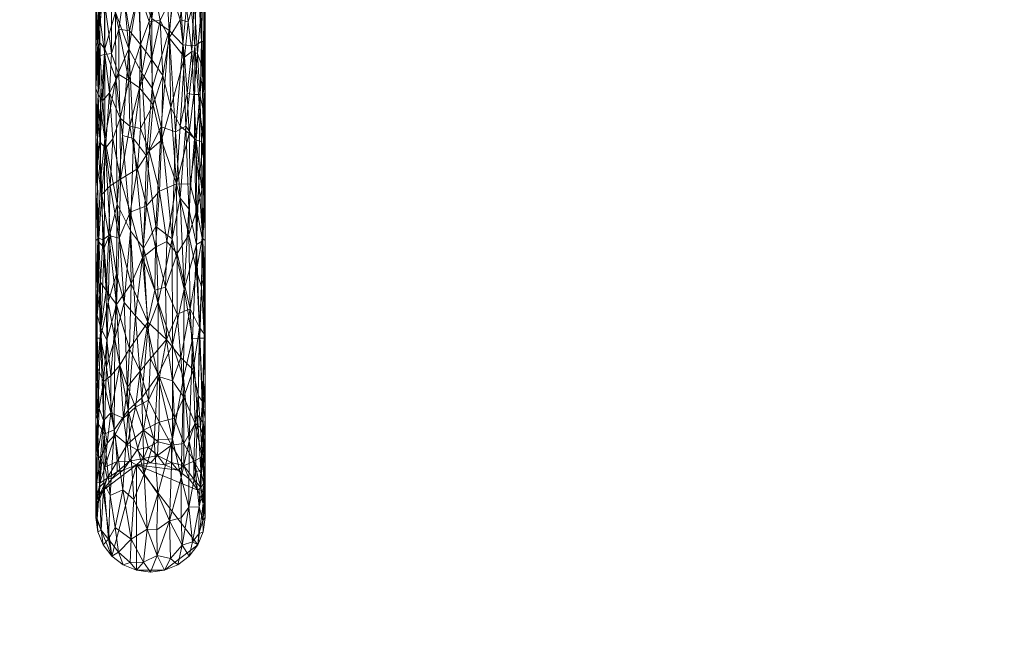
# Model space of a CAD drawing. Header units: millimetres. Extents: x -1219 to 1219, y -1219 to 1219.
# Tile 3 of 5: x -42 to 273, y -147 to 54. Entities that reach past the tile are written whole.
import ezdxf

# ---------------------------------------------------------------- set-up
doc = ezdxf.new("R2010")
doc.units = ezdxf.units.MM
doc.layers.add('A-DOOR', color=31, linetype='Continuous')

msp = doc.modelspace()

# ---------------------------------------------------------------- meshes
at = {"layer": 'A-DOOR', "lineweight": 13}
mesh = msp.add_polyface(dxfattribs=at)
corners = [(-1219.2, 1219.2, -0.49), (-1219.2, -1219.2, -0.49), (1219.2, -1219.2, -0.49), (1219.2, 1219.2, -0.49)]
mesh.append_faces([[corners[k] for k in face] for face in [(0, 1, 2, 3)]])
mesh = msp.add_polyface(dxfattribs=at)
corners = [(1219.2, -1219.2, -40.49), (-1219.2, -1219.2, -40.49), (-1219.2, 1219.2, -40.49), (1219.2, 1219.2, -40.49)]
mesh.append_faces([[corners[k] for k in face] for face in [(0, 1, 2, 3)]])
mesh = msp.add_polyface(dxfattribs=at)
corners = [(-17.5, 61.72, 96.95), (-16.96, 74.43, 92.09), (-17.5, 84.95, 73.72), (-14.58, 45.17, 117.42), (-14.78, 70.83, 101.8), (-16.5, 47.49, 112.15), (16.93, 74.44, 92.22), (17.5, 61.72, 96.95), (17.5, 84.95, 73.72), (16.37, 47.49, 112.54), (14.8, 71.71, 101.06), (14.2, 46.06, 117.63), (17.29, 47.52, 108.67), (-17.5, 32.45, 111.87), (17.5, 32.45, 111.87), (6, 51.07, 122.19), (4.18, 81.46, 102.82), (0.39, 54.84, 121.54), (9.16, 74.83, 105.7), (12.26, 66.45, 108.9), (12.42, 89.12, 88.32), (-3.7, 64.61, 115.62), (-9.05, 68.83, 110.28), (-6.96, 45.11, 124.35), (-16.04, 25.83, 120.99), (10.31, 46.39, 121.75), (-1.31, 85.04, 100.12), (-11.24, 56.91, 115.85), (-12.21, 74.49, 102.93), (8.05, 18.56, 131.11), (-2.75, 37.35, 128.45), (0.58, 32.59, 130.08), (-5.99, 87.24, 96.49), (-5.46, 16.42, 132.52), (11.36, 20.41, 128.54), (3.44, 20.11, 132.5), (17.01, 16.32, 119.9), (-11.12, 35.61, 125.04), (15.85, 24.81, 121.65)]
mesh.append_faces([[corners[k] for k in face] for face in [(0, 1, 2), (13, 5, 0)]], dxfattribs={"vtx0": -1, "vtx1": -1})
mesh.append_faces([[corners[k] for k in face] for face in [(3, 4, 5), (9, 6, 10), (1, 0, 5), (9, 10, 11), (6, 9, 12), (15, 16, 17), (18, 19, 20), (21, 22, 23), (4, 1, 5), (5, 24, 3), (19, 18, 25), (17, 16, 26), (18, 15, 25), (27, 22, 28), (29, 25, 15), (30, 31, 17), (16, 15, 18), (31, 15, 17), (21, 32, 22), (21, 17, 26), (23, 33, 30), (21, 30, 17), (23, 22, 27), (23, 30, 21), (19, 11, 10), (25, 34, 11), (20, 19, 10), (25, 11, 19), (15, 31, 35), (6, 12, 7), (36, 12, 9), (3, 37, 27), (4, 3, 27), (27, 28, 4), (23, 27, 37), (11, 38, 9)]], dxfattribs={"vtx0": -1, "vtx1": -1, "vtx2": -1})
mesh.append_faces([[corners[k] for k in face] for face in [(6, 7, 8)]], dxfattribs={"vtx0": -1, "vtx2": -1})
mesh.append_faces([[corners[k] for k in face] for face in [(14, 7, 12)]], dxfattribs={"vtx1": -1, "vtx2": -1})
mesh = msp.add_polyface(dxfattribs=at)
corners = [(16.88, 38.41, 104.74), (17.5, 47.08, 104.41), (17.5, 32.45, 111.87), (9.46, 54.44, 84.02), (12.06, 53.83, 87), (10.88, 42.46, 92.83), (6.53, 26.33, 96.77), (5.98, 48.66, 85.99), (-17.09, 45.96, 102.21), (-16.11, 43.04, 100.23), (-16.78, 30.41, 107.31), (-17.2, 66.1, 89.39), (-17.5, 61.72, 96.95), (-14.79, 73.27, 73.49), (-12.5, 62.64, 80.42), (-14.81, 61.08, 85.65), (0.35, 41.82, 88.87), (-3.22, 46.53, 86.46), (-0.4, 53.93, 80.92), (-12.47, 43.68, 93.8), (-10.11, 51.41, 86.75), (-10.19, 36.94, 94.92), (-8.6, 62.32, 76.6), (-6.7, 50.96, 84.77), (-14.58, 43.28, 96.94), (-16.33, 56.04, 93.26), (-3.79, 63.74, 72.55), (10.65, 66.43, 74.37), (-17.5, 32.45, 111.87), (-17.5, 47.08, 104.41), (-16.31, 69.76, 81.77), (16.31, 69.77, 81.77), (16.09, 56.3, 92.37), (14.03, 60.5, 84.65), (13.2, 44.3, 94.35), (3.08, 54.2, 81.04), (7.03, 62.35, 75.48), (-3.48, 32.64, 93.56), (17.14, 63.53, 91.1), (17.5, 61.72, 96.95), (15.05, 43.62, 97.61), (13.89, 30.47, 101.3), (11.71, 30.82, 98.69), (-15.22, 28.62, 104.02), (-13.11, 31.01, 100.11), (-6.98, 34.95, 93.8), (-12.74, 72.86, 69.8), (3.9, 36.59, 91.97), (1.44, 63.41, 72.39)]
mesh.append_faces([[corners[k] for k in face] for face in [(12, 8, 29)]], dxfattribs={"vtx0": -1, "vtx1": -1})
mesh.append_faces([[corners[k] for k in face] for face in [(3, 4, 5), (5, 6, 7), (8, 9, 10), (11, 8, 12), (13, 14, 15), (16, 17, 18), (19, 20, 21), (20, 22, 23), (24, 25, 15), (23, 22, 26), (27, 4, 3), (8, 11, 25), (25, 11, 30), (8, 25, 9), (15, 25, 30), (9, 25, 24), (15, 14, 19), (31, 32, 33), (4, 34, 5), (16, 18, 35), (7, 36, 3), (16, 37, 17), (32, 31, 38), (1, 0, 38), (0, 40, 32), (0, 32, 38), (33, 32, 40), (3, 36, 27), (36, 7, 35), (4, 27, 33), (7, 3, 5), (34, 33, 40), (33, 34, 4), (34, 40, 41), (34, 42, 5), (43, 9, 24), (19, 44, 24), (15, 19, 24), (20, 23, 45), (19, 14, 20), (14, 46, 22), (14, 22, 20), (37, 45, 17), (35, 47, 16), (23, 26, 17), (18, 26, 48), (26, 18, 17), (35, 18, 48), (36, 35, 48), (35, 7, 47), (20, 45, 21), (17, 45, 23)]], dxfattribs={"vtx0": -1, "vtx1": -1, "vtx2": -1})
mesh.append_faces([[corners[k] for k in face] for face in [(0, 1, 2), (8, 28, 29), (38, 39, 1)]], dxfattribs={"vtx0": -1, "vtx2": -1})
mesh = msp.add_polyface(dxfattribs=at)
corners = [(1.67, -11.72, 133.86), (3.44, 20.11, 132.5), (-1.25, 10.91, 133.97), (17.5, 0, 117.01), (17.01, 16.32, 119.9), (16.8, -16.31, 120.7), (-17.5, 32.45, 111.87), (-17.5, 0, 117.01), (-17.01, 16.32, 119.88), (14.06, 16.31, 126.26), (15.48, 2.79, 125.13), (15.85, 24.81, 121.65), (-16.85, -16.31, 120.52), (-14.8, -18.58, 124.82), (-14.57, 16.3, 125.53), (-16.04, 2.66, 123.98), (17.5, 32.45, 111.87), (-16.04, 25.83, 120.99), (17.29, 47.52, 108.67), (16.37, 47.49, 112.54), (-16.5, 47.49, 112.15), (-5.46, 16.42, 132.52), (-2.28, -18.69, 132.92), (-2.75, 37.35, 128.45), (-10.68, -4.66, 130.78), (-11.12, 35.61, 125.04), (-6.96, 45.11, 124.35), (-8.92, 17.36, 130.8), (8.05, 18.56, 131.11), (6, 51.07, 122.19), (6.92, -15.67, 132.06), (0.58, 32.59, 130.08), (-6.43, -13.15, 132.57), (11.36, 20.41, 128.54), (9.55, -2.72, 131.64), (14.2, 46.06, 117.63), (12.26, -6.08, 129.33), (10.31, 46.39, 121.75), (-12.87, -13.94, 128.03), (-14.58, 45.17, 117.42), (14.72, -17.55, 125.12)]
mesh.append_faces([[corners[k] for k in face] for face in [(0, 1, 2), (3, 4, 5), (9, 10, 11), (12, 8, 7), (13, 14, 15), (11, 10, 4), (15, 17, 8), (18, 4, 16), (11, 4, 19), (15, 8, 12), (20, 6, 8), (2, 21, 22), (23, 21, 2), (24, 25, 14), (26, 25, 27), (28, 29, 1), (27, 25, 24), (1, 30, 28), (1, 31, 2), (27, 32, 21), (33, 28, 34), (35, 9, 11), (33, 36, 9), (30, 34, 28), (35, 33, 9), (37, 28, 33), (2, 31, 23), (14, 38, 24), (14, 25, 39), (10, 9, 40), (4, 10, 5), (17, 15, 14), (39, 17, 14), (20, 8, 17), (32, 27, 24), (26, 27, 21), (33, 34, 36)]], dxfattribs={"vtx0": -1, "vtx1": -1, "vtx2": -1})
mesh.append_faces([[corners[k] for k in face] for face in [(6, 7, 8), (3, 16, 4)]], dxfattribs={"vtx1": -1, "vtx2": -1})
mesh = msp.add_polyface(dxfattribs=at)
corners = [(17.5, 0, 117.01), (17.2, 7.99, 113.47), (17.5, 16.22, 114.44), (11.71, 30.82, 98.69), (13.89, 30.47, 101.3), (12.34, 18.04, 102.82), (-17.5, 32.45, 111.87), (-16.78, 30.41, 107.31), (-17.5, 16.22, 114.44), (16.31, 15.43, 109.46), (17.15, 24.14, 110.6), (-15.22, 28.62, 104.02), (-14.45, 13.34, 106.2), (-16.21, 15.39, 109.19), (9.5, 20.32, 100), (6.53, 26.33, 96.77), (10.88, 42.46, 92.83), (3.9, 36.59, 91.97), (3.52, 15.93, 98.41), (0.89, 27.26, 95.18), (-15.57, -1.5, 109), (14.63, 15.87, 106.08), (-17.17, 7.97, 113.33), (-6.63, 20.32, 98.45), (-6.98, 34.95, 93.8), (-3.48, 32.64, 93.56), (-9.61, 3.41, 102.32), (-4.21, 6.71, 99.76), (-0.4, 12.52, 98.61), (-3.23, 19.6, 97.59), (13.2, 44.3, 94.35), (15.05, 43.62, 97.61), (15.75, 30.57, 104.46), (16.88, 38.41, 104.74), (16.43, 0, 110.97), (8.29, 1.92, 101.58), (12.75, 1.79, 105.01), (-9.69, 22.96, 99.47), (-12.1, 16.32, 102.91), (-13.11, 31.01, 100.11), (0.35, 41.82, 88.87), (-10.19, 36.94, 94.92), (-12.47, 43.68, 93.8), (-16.11, 43.04, 100.23), (-14.58, 43.28, 96.94), (-17.09, 45.96, 102.21), (-17.5, 0, 117.01), (-12.9, 1.22, 105.18), (2.92, -0.41, 99.75), (5.98, 48.66, 85.99), (17.5, 32.45, 111.87)]
mesh.append_faces([[corners[k] for k in face] for face in [(0, 1, 2), (6, 7, 8), (8, 22, 46), (2, 10, 50)]], dxfattribs={"vtx0": -1, "vtx1": -1})
mesh.append_faces([[corners[k] for k in face] for face in [(3, 4, 5), (1, 9, 10), (2, 1, 10), (11, 12, 13), (14, 15, 16), (17, 18, 19), (7, 11, 13), (12, 20, 13), (16, 3, 14), (5, 4, 21), (22, 7, 13), (23, 24, 25), (26, 23, 27), (28, 29, 19), (4, 3, 30), (17, 15, 18), (4, 31, 32), (32, 31, 33), (4, 32, 21), (34, 21, 9), (10, 32, 33), (21, 32, 9), (3, 5, 14), (5, 35, 14), (35, 15, 14), (21, 36, 5), (37, 38, 39), (19, 25, 40), (39, 38, 12), (41, 39, 42), (43, 11, 7), (39, 11, 44), (11, 39, 12), (8, 7, 22), (6, 45, 7), (37, 39, 41), (38, 47, 12), (26, 38, 37), (18, 48, 28), (29, 23, 25), (19, 18, 28), (35, 18, 15), (28, 27, 29), (19, 40, 17), (23, 37, 24), (49, 15, 17), (23, 29, 27), (19, 29, 25), (10, 9, 32), (33, 50, 10), (24, 37, 41), (26, 37, 23)]], dxfattribs={"vtx0": -1, "vtx1": -1, "vtx2": -1})
mesh = msp.add_polyface(dxfattribs=at)
corners = [(15.78, -47.52, 114.05), (17.14, -47.5, 109.59), (16.8, -16.31, 120.7), (-12.87, -13.94, 128.03), (-14.57, 16.3, 125.53), (-14.8, -18.58, 124.82), (-4.78, -40.4, 126.95), (-2.28, -18.69, 132.92), (-6.43, -13.15, 132.57), (10.77, -31.79, 126.47), (10.55, -60.21, 114.61), (13.4, -47.73, 118.01), (-17.5, -32.45, 111.87), (-17.19, -47.5, 109.28), (-16.85, -16.31, 120.52), (6.92, -15.67, 132.06), (7.02, -49.64, 122.39), (17.5, -32.45, 111.87), (17.5, 0, 117.01), (-17.5, 0, 117.01), (14.72, -17.55, 125.12), (-16, -47.5, 113.54), (12.26, -6.08, 129.33), (-0.9, -44.68, 126.04), (2.49, -36.05, 128.89), (1.67, -11.72, 133.86), (-13.51, -36, 122.41), (-14.07, -56.76, 112.49), (-10.93, -26.92, 127.58), (-8.48, -36.16, 126.75), (14.06, 16.31, 126.26), (9.55, -2.72, 131.64), (2.32, -59.46, 118.93), (-1.25, 10.91, 133.97), (-5.46, 16.42, 132.52), (3.44, 20.11, 132.5), (-11.47, -47.8, 120.13), (-10.68, -4.66, 130.78), (15.48, 2.79, 125.13), (-16.04, 2.66, 123.98)]
mesh.append_faces([[corners[k] for k in face] for face in [(0, 1, 2), (3, 4, 5), (6, 7, 8), (9, 10, 11), (12, 13, 14), (15, 16, 9), (0, 2, 20), (5, 14, 21), (9, 20, 22), (7, 6, 23), (24, 25, 7), (26, 21, 27), (28, 3, 26), (8, 29, 6), (22, 20, 30), (11, 20, 9), (2, 1, 17), (14, 13, 21), (31, 9, 22), (24, 15, 25), (20, 11, 0), (24, 23, 32), (23, 24, 7), (33, 7, 25), (8, 7, 34), (25, 15, 35), (29, 28, 36), (37, 29, 8), (15, 24, 16), (29, 37, 28), (3, 28, 37), (3, 5, 26), (28, 26, 36), (21, 26, 5), (36, 26, 27), (20, 2, 38), (5, 39, 14), (9, 31, 15)]], dxfattribs={"vtx0": -1, "vtx1": -1, "vtx2": -1})
mesh.append_faces([[corners[k] for k in face] for face in [(2, 17, 18)]], dxfattribs={"vtx0": -1, "vtx2": -1})
mesh.append_faces([[corners[k] for k in face] for face in [(19, 12, 14)]], dxfattribs={"vtx1": -1, "vtx2": -1})
mesh = msp.add_polyface(dxfattribs=at)
corners = [(-17.5, 0, 117.01), (-16.58, -15.55, 110.18), (-17.5, -16.22, 114.44), (-16.06, -29.65, 105.46), (-17.13, -40.22, 105.1), (-17.5, -32.45, 111.87), (14.71, -25.93, 103.94), (14.8, -6.39, 107.46), (16.53, -15.53, 110.05), (-9.61, 3.41, 102.32), (-10.03, -15.52, 101.33), (-12.9, 1.22, 105.18), (2.92, -0.41, 99.75), (-1.31, -5.1, 99.41), (-0.4, 12.52, 98.61), (17.19, -26.89, 110.1), (17.5, -16.22, 114.44), (17.5, -32.45, 111.87), (-6.17, -30.09, 95.36), (-10.92, -36.79, 95.59), (17.2, 7.99, 113.47), (12.34, 18.04, 102.82), (12.75, 1.79, 105.01), (8.29, 1.92, 101.58), (-15.57, -1.5, 109), (-15.23, -16.03, 107.05), (3.52, 15.93, 98.41), (-4.21, 6.71, 99.76), (12.3, -14.48, 103.41), (12.66, -38.18, 96.72), (8.55, -20.39, 99.39), (16.28, -31.09, 105.55), (14.63, 15.87, 106.08), (16.43, 0, 110.97), (-13.34, -14.65, 104.53), (-2.55, -21.69, 96.97), (-6.46, -7.17, 100.45), (5.24, -16.58, 98.74), (1.64, -18.37, 97.63), (4.82, -31.2, 94.48), (1.37, -32.17, 93.44), (-17.17, 7.97, 113.33), (-16.21, 15.39, 109.19), (-14.45, 13.34, 106.2), (-12.1, 16.32, 102.91), (-14.21, -32.27, 101.12), (17.5, 0, 117.01), (16.31, 15.43, 109.46)]
mesh.append_faces([[corners[k] for k in face] for face in [(0, 1, 2)]], dxfattribs={"vtx0": -1, "vtx1": -1})
mesh.append_faces([[corners[k] for k in face] for face in [(3, 4, 1), (5, 1, 4), (6, 7, 8), (9, 10, 11), (12, 13, 14), (10, 18, 19), (20, 16, 8), (21, 22, 23), (1, 24, 25), (26, 23, 12), (27, 14, 13), (28, 29, 30), (6, 29, 28), (7, 6, 28), (31, 6, 8), (22, 7, 28), (7, 32, 33), (34, 11, 10), (35, 36, 13), (37, 38, 12), (22, 32, 7), (23, 22, 28), (39, 40, 38), (39, 37, 30), (37, 39, 38), (23, 28, 30), (24, 41, 42), (0, 41, 1), (24, 1, 41), (11, 24, 43), (25, 24, 34), (9, 11, 44), (24, 11, 34), (9, 36, 10), (18, 10, 36), (19, 34, 10), (45, 25, 34), (3, 1, 25), (34, 19, 45), (45, 3, 25), (38, 13, 12), (23, 30, 37), (23, 37, 12), (35, 13, 38), (27, 13, 36), (35, 38, 40), (36, 35, 18), (9, 27, 36), (33, 47, 20), (7, 33, 8), (8, 33, 20), (15, 31, 8), (16, 15, 8)]], dxfattribs={"vtx0": -1, "vtx1": -1, "vtx2": -1})
mesh.append_faces([[corners[k] for k in face] for face in [(15, 16, 17), (20, 46, 16), (1, 5, 2)]], dxfattribs={"vtx0": -1, "vtx2": -1})
mesh = msp.add_polyface(dxfattribs=at)
corners = [(-17.13, -40.22, 105.1), (-15.91, -44.36, 99.06), (-16.96, -57.08, 94.94), (9.75, -53.78, 84.75), (12.66, -38.18, 96.72), (13.69, -57.69, 86.34), (17.17, -46.14, 102.57), (17.5, -32.45, 111.87), (17.5, -47.08, 104.41), (5.16, -48, 86.1), (8.55, -39.9, 92.38), (-10.92, -36.79, 95.59), (-6.7, -50.96, 84.77), (-9.83, -56.22, 82.95), (-17.5, -73.33, 85.34), (-17.5, -61.72, 96.95), (-16.06, -29.65, 105.46), (-14.21, -32.27, 101.12), (-7.36, -63.11, 74.93), (-13.98, -48.08, 93.33), (-15.04, -61.45, 85.82), (15.64, -44.1, 98.56), (14.71, -25.93, 103.94), (-6.17, -30.09, 95.36), (16.61, -67.78, 84.82), (10.65, -66.43, 74.37), (7.08, -61.2, 76.61), (15.23, -65.92, 82.32), (-0.82, -42.42, 88.56), (8.55, -20.39, 99.39), (-0.6, -67.39, 67.83), (-3.3, -58.13, 77.83), (-0.04, -54.05, 80.82), (-2.55, -21.69, 96.97), (4.82, -31.2, 94.48), (2.93, -59.91, 76.11), (1.37, -32.17, 93.44), (-4.78, -69.67, 66.03), (-8.64, -73.17, 64.04), (-12.68, -59.57, 83.34), (-17.5, -47.08, 104.41), (-16.48, -70.08, 82.09), (-12.7, -71.47, 71.46), (-17.5, -32.45, 111.87), (17.5, -61.72, 96.95), (16.28, -31.09, 105.55), (17.19, -26.89, 110.1)]
mesh.append_faces([[corners[k] for k in face] for face in [(40, 2, 15), (44, 6, 8)]], dxfattribs={"vtx0": -1, "vtx1": -1})
mesh.append_faces([[corners[k] for k in face] for face in [(0, 1, 2), (3, 4, 5), (9, 10, 3), (11, 12, 13), (16, 17, 1), (18, 13, 12), (1, 19, 20), (21, 5, 4), (22, 21, 4), (11, 23, 12), (6, 24, 21), (25, 26, 3), (27, 21, 24), (12, 23, 28), (29, 4, 10), (17, 19, 1), (30, 31, 32), (33, 28, 23), (9, 34, 10), (29, 10, 34), (9, 26, 35), (26, 9, 3), (32, 9, 35), (36, 9, 28), (4, 3, 10), (5, 25, 3), (37, 18, 31), (12, 28, 31), (32, 31, 28), (31, 18, 12), (38, 13, 18), (11, 13, 39), (19, 11, 39), (16, 1, 0), (1, 20, 2), (2, 40, 0), (11, 19, 17), (20, 19, 39), (20, 41, 2), (42, 20, 39), (13, 42, 39), (24, 6, 44), (45, 21, 22), (6, 45, 46), (21, 27, 5), (6, 21, 45), (6, 46, 7), (9, 36, 34), (33, 36, 28), (9, 32, 28), (30, 32, 35)]], dxfattribs={"vtx0": -1, "vtx1": -1, "vtx2": -1})
mesh.append_faces([[corners[k] for k in face] for face in [(6, 7, 8)]], dxfattribs={"vtx0": -1, "vtx2": -1})
mesh.append_faces([[corners[k] for k in face] for face in [(14, 15, 2), (40, 43, 0)]], dxfattribs={"vtx1": -1, "vtx2": -1})
mesh = msp.add_polyface(dxfattribs=at)
corners = [(-16.38, -95.3, 69.25), (-14.83, -78.31, 95.25), (-16.93, -74.44, 92.21), (17.5, -84.95, 73.72), (17.5, -61.72, 96.95), (16.8, -74.48, 92.83), (17.14, -47.5, 109.59), (-2.74, -66.6, 114.57), (-4.78, -40.4, 126.95), (-7.15, -70.61, 110.24), (-16, -47.5, 113.54), (-14.07, -56.76, 112.49), (-17.5, -61.72, 96.95), (-17.5, -84.95, 73.72), (-17.5, -32.45, 111.87), (-17.19, -47.5, 109.28), (-11.64, -76.92, 101.57), (-11.47, -47.8, 120.13), (16.07, -89.86, 78.72), (15.01, -72.19, 100.22), (14.43, -90.34, 82.99), (17.5, -32.45, 111.87), (2.32, -59.46, 118.93), (7.02, -79.76, 103.04), (7.02, -49.64, 122.39), (15.78, -47.52, 114.05), (-12.87, -97.93, 75.76), (17.04, -94.65, 66.06), (1.13, -80.17, 104.58), (-0.9, -44.68, 126.04), (10.55, -60.21, 114.61), (10.77, -31.79, 126.47), (9.8, -92.13, 88.1), (12.42, -80.5, 97.36), (-8.83, -96.15, 83.99), (-1.98, -91.04, 93.81), (-8.48, -36.16, 126.75), (13.4, -47.73, 118.01), (2.49, -36.05, 128.89)]
mesh.append_faces([[corners[k] for k in face] for face in [(0, 1, 2), (5, 4, 6), (7, 8, 9), (10, 1, 11), (16, 17, 11), (18, 19, 20), (22, 23, 24), (19, 5, 25), (15, 2, 10), (1, 26, 16), (10, 2, 1), (5, 27, 3), (23, 22, 28), (29, 8, 7), (24, 30, 31), (17, 16, 9), (30, 32, 33), (16, 34, 9), (35, 7, 9), (9, 8, 36), (5, 6, 25), (2, 15, 12), (23, 32, 30), (23, 30, 24), (33, 19, 37), (33, 37, 30), (28, 7, 35), (29, 7, 22), (9, 36, 17), (22, 24, 38), (7, 28, 22), (37, 19, 25), (20, 19, 33), (19, 18, 5), (16, 11, 1)]], dxfattribs={"vtx0": -1, "vtx1": -1, "vtx2": -1})
mesh.append_faces([[corners[k] for k in face] for face in [(2, 12, 13), (6, 4, 21)]], dxfattribs={"vtx0": -1, "vtx2": -1})
mesh.append_faces([[corners[k] for k in face] for face in [(3, 4, 5), (14, 12, 15)]], dxfattribs={"vtx1": -1, "vtx2": -1})
mesh = msp.add_polyface(dxfattribs=at)
corners = [(-11.36, -78.4, 59.55), (-13.88, -81.21, 60.03), (-12.7, -71.47, 71.46), (-16.03, -86, 58.95), (-14.59, -88.86, 46.54), (15.99, -76.14, 73.52), (17.13, -79.23, 75.33), (16.52, -85.53, 62.31), (6.7, -81.82, 46.59), (6.7, -87.31, 28.39), (2.28, -85.07, 33.11), (-15.03, -73.96, 73.28), (7.68, -73.12, 63.23), (7.08, -61.2, 76.61), (10.65, -66.43, 74.37), (14.28, -74.9, 70.27), (13.88, -86.9, 48.73), (2.81, -74.46, 58.4), (-10.65, -87.06, 38.88), (-7.43, -81.55, 48.04), (-6.7, -86.93, 30.3), (10.65, -81.3, 53.14), (10.65, -88.44, 33.94), (-0.71, -82.43, 41.39), (2.41, -80.72, 46.2), (-2.28, -86.12, 28.3), (-16.48, -70.08, 82.09), (-15.04, -61.45, 85.82), (-2.28, -77.01, 53.87), (-4.78, -69.67, 66.03), (-0.6, -67.39, 67.83), (-4.27, -83.35, 40.32), (-8.64, -73.17, 64.04), (13.69, -57.69, 86.34), (17.5, -84.95, 73.72), (17.5, -73.33, 85.34), (16.61, -67.78, 84.82), (15.23, -65.92, 82.32), (2.93, -59.91, 76.11), (-17.1, -84.75, 67.48), (-17.5, -84.95, 73.72), (-17.5, -73.33, 85.34), (-3.3, -58.13, 77.83), (-7.36, -63.11, 74.93), (-9.83, -56.22, 82.95), (-16.96, -57.08, 94.94), (17.5, -61.72, 96.95)]
mesh.append_faces([[corners[k] for k in face] for face in [(34, 6, 35)]], dxfattribs={"vtx0": -1, "vtx1": -1})
mesh.append_faces([[corners[k] for k in face] for face in [(0, 1, 2), (3, 1, 4), (5, 6, 7), (8, 9, 10), (11, 2, 1), (12, 13, 14), (15, 7, 16), (8, 17, 12), (18, 19, 20), (21, 22, 8), (10, 23, 24), (18, 0, 19), (25, 23, 10), (16, 21, 15), (15, 5, 7), (26, 27, 11), (28, 29, 30), (31, 23, 25), (29, 19, 32), (28, 23, 31), (14, 33, 15), (36, 5, 37), (12, 14, 21), (30, 38, 17), (3, 39, 11), (11, 39, 26), (12, 21, 8), (15, 21, 14), (10, 24, 8), (13, 12, 38), (30, 17, 28), (38, 12, 17), (28, 19, 29), (30, 29, 42), (32, 43, 29), (32, 2, 44), (39, 41, 26), (2, 11, 27), (3, 11, 1), (0, 2, 32), (19, 0, 32), (4, 0, 18), (4, 1, 0), (41, 45, 26), (24, 28, 17), (20, 19, 31), (28, 31, 19), (28, 24, 23), (8, 24, 17), (37, 15, 33), (6, 5, 36), (35, 6, 36), (15, 37, 5)]], dxfattribs={"vtx0": -1, "vtx1": -1, "vtx2": -1})
mesh.append_faces([[corners[k] for k in face] for face in [(39, 40, 41), (36, 46, 35)]], dxfattribs={"vtx0": -1, "vtx2": -1})
mesh = msp.add_polyface(dxfattribs=at)
corners = [(17.5, -105, 12.01), (17.5, -99.86, 44.45), (16.81, -105.91, 41.25), (12.3, -101.63, 70.87), (9.8, -92.13, 88.1), (9.81, -105.04, 68.98), (-17.5, -99.86, 44.45), (-17.12, -105.46, 37.96), (-17.23, -97.41, 58.76), (-1.98, -91.04, 93.81), (-1.07, -108.75, 68.33), (2.34, -97.38, 86.06), (-12.87, -97.93, 75.76), (-8.83, -96.15, 83.99), (-11.64, -76.92, 101.57), (17.5, -84.95, 73.72), (17.04, -94.65, 66.06), (-16.93, -74.44, 92.21), (-17.5, -84.95, 73.72), (14.43, -90.34, 82.99), (15.53, -101.61, 61.61), (16.07, -89.86, 78.72), (-14.89, -93.85, 77.08), (-15.84, -109.07, 39.3), (-13.42, -111.9, 43.44), (-14.83, -78.31, 95.25), (-16.38, -95.3, 69.25), (1.13, -80.17, 104.58), (2.05, -108.95, 67.74), (6.12, -106.08, 71.03), (-5.3, -99.26, 82.38), (7.02, -79.76, 103.04), (12.42, -80.5, 97.36), (15.52, -110.19, 37.44), (13.48, -112.82, 39.66), (-6.24, -111.93, 58.88), (-11.35, -108.21, 59.87), (-7.15, -70.61, 110.24), (-17.5, -105, 12.01), (16.8, -74.48, 92.83)]
mesh.append_faces([[corners[k] for k in face] for face in [(15, 16, 1), (38, 7, 6)]], dxfattribs={"vtx0": -1, "vtx1": -1})
mesh.append_faces([[corners[k] for k in face] for face in [(3, 4, 5), (6, 7, 8), (9, 10, 11), (12, 13, 14), (8, 17, 18), (16, 2, 1), (19, 20, 21), (22, 23, 24), (25, 26, 22), (9, 11, 27), (2, 16, 20), (28, 29, 11), (10, 9, 30), (11, 29, 31), (32, 4, 3), (20, 33, 2), (20, 19, 3), (20, 3, 34), (35, 13, 36), (22, 24, 12), (26, 8, 7), (35, 30, 13), (37, 13, 30), (26, 7, 23), (31, 29, 4), (31, 27, 11), (3, 19, 32), (20, 16, 21), (16, 39, 21), (17, 8, 26), (13, 12, 36), (4, 29, 5), (23, 22, 26), (12, 25, 22), (11, 10, 28), (37, 30, 9)]], dxfattribs={"vtx0": -1, "vtx1": -1, "vtx2": -1})
mesh.append_faces([[corners[k] for k in face] for face in [(0, 1, 2), (18, 6, 8)]], dxfattribs={"vtx1": -1, "vtx2": -1})
mesh = msp.add_polyface(dxfattribs=at)
corners = [(-16.9, -100.47, 12.01), (-17.18, -99.38, 33.5), (-16.33, -97.78, 25.58), (-16.17, -93.93, 41), (-17.15, -93.57, 51.34), (-13.88, -92.33, 31.43), (-15.16, -96.25, 12.01), (-8.75, -89.84, 12.01), (-6.7, -86.93, 30.3), (-4.53, -88.1, 12.01), (-12.37, -92.63, 12.01), (-10.65, -87.06, 38.88), (-14.59, -88.86, 46.54), (-10.65, -90.34, 23.86), (-17.5, -105, 12.01), (-17.5, -103.17, 23.55), (-17.5, -99.86, 44.45), (6.7, -87.31, 28.39), (10.65, -88.44, 33.94), (8.75, -89.84, 12.01), (13.88, -92.73, 29.41), (16.17, -95.41, 35.67), (15.16, -96.25, 12.01), (16.28, -91.21, 49.38), (16.52, -85.53, 62.31), (17.16, -93.85, 50.82), (17.22, -99.59, 33.54), (16.9, -100.47, 12.01), (12.37, -92.63, 12.01), (17.5, -99.86, 44.45), (-2.28, -86.12, 28.3), (0, -87.5, 12.01), (17.5, -92.4, 59.09), (4.53, -88.1, 12.01), (2.28, -85.07, 33.11), (13.88, -86.9, 48.73), (10.65, -81.3, 53.14), (-16.03, -86, 58.95), (6.7, -81.82, 46.59), (-17.1, -84.75, 67.48), (-17.5, -92.4, 59.09), (-17.5, -84.95, 73.72), (17.5, -103.17, 23.55), (17.5, -105, 12.01), (17.13, -79.23, 75.33), (-4.27, -83.35, 40.32), (17.5, -84.95, 73.72)]
mesh.append_faces([[corners[k] for k in face] for face in [(7, 8, 9), (9, 30, 31), (22, 21, 27), (42, 26, 29)]], dxfattribs={"vtx0": -1, "vtx1": -1})
mesh.append_faces([[corners[k] for k in face] for face in [(0, 1, 2), (3, 1, 4), (5, 6, 2), (11, 5, 12), (17, 18, 19), (20, 21, 22), (23, 24, 25), (26, 27, 21), (25, 29, 26), (24, 32, 25), (8, 7, 13), (35, 18, 36), (20, 18, 35), (30, 9, 8), (12, 5, 3), (13, 5, 11), (37, 3, 4), (34, 31, 30), (18, 20, 28), (21, 20, 35), (34, 17, 33), (18, 17, 38), (4, 1, 16), (15, 1, 0), (1, 3, 2), (4, 39, 37), (40, 39, 4), (27, 26, 42), (21, 23, 25), (21, 25, 26), (5, 2, 3), (24, 44, 32), (21, 35, 23), (35, 24, 23), (5, 13, 10), (8, 13, 11), (30, 8, 45), (37, 12, 3)]], dxfattribs={"vtx0": -1, "vtx1": -1, "vtx2": -1})
mesh.append_faces([[corners[k] for k in face] for face in [(5, 10, 6), (13, 7, 10), (1, 15, 16), (18, 28, 19), (17, 19, 33), (34, 33, 31), (39, 40, 41), (4, 16, 40), (44, 46, 32)]], dxfattribs={"vtx0": -1, "vtx2": -1})
mesh.append_faces([[corners[k] for k in face] for face in [(22, 28, 20), (32, 29, 25), (6, 0, 2)]], dxfattribs={"vtx1": -1, "vtx2": -1})
mesh.append_faces([[corners[k] for k in face] for face in [(0, 14, 15), (42, 43, 27)]], dxfattribs={"vtx2": -1})
mesh = msp.add_polyface(dxfattribs=at)
corners = [(-17.5, -105, -0.49), (-16.9, -100.47, -0.49), (-15.16, -96.25, -0.49), (-12.37, -92.63, -0.49), (-8.75, -89.84, -0.49), (-4.53, -88.1, -0.49), (0, -87.5, -0.49), (4.53, -88.1, -0.49), (8.75, -89.84, -0.49), (12.37, -92.63, -0.49), (15.16, -96.25, -0.49), (16.9, -100.47, -0.49), (17.5, -105, -0.49), (16.9, -109.53, -0.49), (15.16, -113.75, -0.49), (12.37, -117.37, -0.49), (8.75, -120.16, -0.49), (4.53, -121.9, -0.49), (0, -122.5, -0.49), (-4.53, -121.9, -0.49), (-8.75, -120.16, -0.49), (-12.37, -117.37, -0.49), (-15.16, -113.75, -0.49), (-16.9, -109.53, -0.49)]
mesh.append_faces([[corners[k] for k in face] for face in [(5, 2, 3, 4), (19, 17, 18)]], dxfattribs={"vtx0": -1})
mesh.append_faces([[corners[k] for k in face] for face in [(2, 21, 0, 1)]], dxfattribs={"vtx0": -1, "vtx1": -1})
mesh.append_faces([[corners[k] for k in face] for face in [(2, 5, 21)]], dxfattribs={"vtx0": -1, "vtx1": -1, "vtx2": -1})
mesh.append_faces([[corners[k] for k in face] for face in [(19, 5, 14, 17)]], dxfattribs={"vtx0": -1, "vtx1": -1, "vtx2": -1, "vtx3": -1})
mesh.append_faces([[corners[k] for k in face] for face in [(14, 5, 10, 11)]], dxfattribs={"vtx0": -1, "vtx1": -1, "vtx3": -1})
mesh.append_faces([[corners[k] for k in face] for face in [(13, 14, 11, 12)]], dxfattribs={"vtx1": -1})
mesh.append_faces([[corners[k] for k in face] for face in [(22, 23, 0, 21), (15, 16, 17, 14)]], dxfattribs={"vtx2": -1})
mesh.append_faces([[corners[k] for k in face] for face in [(19, 20, 21, 5), (8, 9, 10, 5)]], dxfattribs={"vtx2": -1, "vtx3": -1})
mesh.append_faces([[corners[k] for k in face] for face in [(5, 6, 7, 8)]], dxfattribs={"vtx3": -1})
mesh = msp.add_polyface(dxfattribs=at)
corners = [(17.5, -105, -0.49), (16.9, -100.47, -0.49), (15.16, -96.25, -0.49), (12.37, -92.63, -0.49), (8.75, -89.84, -0.49), (4.53, -88.1, -0.49), (0, -87.5, -0.49), (-4.53, -88.1, -0.49), (-8.75, -89.84, -0.49), (-12.37, -92.63, -0.49), (-15.16, -96.25, -0.49), (-16.9, -100.47, -0.49), (-17.5, -105, -0.49), (-17.5, -105, 12.01), (-16.9, -100.47, 12.01), (-15.16, -96.25, 12.01), (-12.37, -92.63, 12.01), (-8.75, -89.84, 12.01), (-4.53, -88.1, 12.01), (0, -87.5, 12.01), (4.53, -88.1, 12.01), (8.75, -89.84, 12.01), (12.37, -92.63, 12.01), (15.16, -96.25, 12.01), (16.9, -100.47, 12.01), (17.5, -105, 12.01)]
mesh.append_faces([[corners[k] for k in face] for face in [(1, 24, 25, 0)]], dxfattribs={"vtx0": -1})
mesh.append_faces([[corners[k] for k in face] for face in [(11, 14, 15, 10), (9, 16, 17, 8), (10, 15, 16, 9), (8, 17, 18, 7), (19, 6, 7, 18), (5, 20, 21, 4), (4, 21, 22, 3), (2, 23, 24, 1), (3, 22, 23, 2), (20, 5, 6, 19)]], dxfattribs={"vtx0": -1, "vtx2": -1})
mesh.append_faces([[corners[k] for k in face] for face in [(12, 13, 14, 11)]], dxfattribs={"vtx2": -1})
mesh = msp.add_polyface(dxfattribs=at)
corners = [(12.37, -117.37, 12.01), (13.48, -112.82, 39.66), (10.17, -113.81, 47.59), (-15.84, -109.07, 39.3), (-17.12, -105.46, 37.96), (-16.9, -109.53, 12.01), (-2.19, -119.27, 39.33), (-1.07, -108.75, 68.33), (-6.24, -111.93, 58.88), (6.12, -106.08, 71.03), (2.16, -117.1, 47.52), (6.44, -118.15, 39.36), (16.81, -105.91, 41.25), (15.52, -110.19, 37.44), (16.9, -109.53, 12.01), (-8.75, -120.16, 12.01), (-4.53, -121.9, 12.01), (-6.5, -119.36, 33.35), (4.53, -121.9, 12.01), (0, -122.5, 12.01), (-13.42, -111.9, 43.44), (-15.16, -113.75, 12.01), (-12.37, -117.37, 12.01), (8.75, -120.16, 12.01), (-17.5, -105, 12.01), (-10.29, -116.08, 38.92), (-11.35, -108.21, 59.87), (2.05, -108.95, 67.74), (15.16, -113.75, 12.01), (12.3, -101.63, 70.87), (-12.87, -97.93, 75.76), (15.53, -101.61, 61.61), (17.5, -105, 12.01), (9.81, -105.04, 68.98), (-5.3, -99.26, 82.38)]
mesh.append_faces([[corners[k] for k in face] for face in [(21, 3, 5), (19, 6, 16), (14, 13, 28)]], dxfattribs={"vtx0": -1, "vtx1": -1})
mesh.append_faces([[corners[k] for k in face] for face in [(0, 1, 2), (3, 4, 5), (6, 7, 8), (9, 10, 11), (12, 13, 14), (10, 18, 11), (6, 19, 10), (21, 20, 3), (25, 20, 22), (20, 25, 26), (27, 7, 10), (2, 1, 29), (7, 6, 10), (17, 6, 8), (23, 2, 11), (9, 11, 2), (17, 25, 15), (20, 26, 30), (31, 1, 13), (1, 28, 13), (29, 33, 2), (6, 17, 16), (25, 17, 8), (8, 26, 25), (9, 2, 33), (9, 27, 10), (7, 34, 8)]], dxfattribs={"vtx0": -1, "vtx1": -1, "vtx2": -1})
mesh.append_faces([[corners[k] for k in face] for face in [(20, 21, 22), (11, 18, 23), (2, 23, 0), (1, 0, 28), (12, 14, 32)]], dxfattribs={"vtx0": -1, "vtx2": -1})
mesh.append_faces([[corners[k] for k in face] for face in [(15, 16, 17), (19, 18, 10), (24, 5, 4), (22, 15, 25)]], dxfattribs={"vtx1": -1, "vtx2": -1})
mesh = msp.add_polyface(dxfattribs=at)
corners = [(-17.5, -105, -0.49), (-16.9, -109.53, -0.49), (-15.16, -113.75, -0.49), (-12.37, -117.37, -0.49), (-8.75, -120.16, -0.49), (-4.53, -121.9, -0.49), (0, -122.5, -0.49), (4.53, -121.9, -0.49), (8.75, -120.16, -0.49), (12.37, -117.37, -0.49), (15.16, -113.75, -0.49), (16.9, -109.53, -0.49), (17.5, -105, -0.49), (17.5, -105, 12.01), (16.9, -109.53, 12.01), (15.16, -113.75, 12.01), (12.37, -117.37, 12.01), (8.75, -120.16, 12.01), (4.53, -121.9, 12.01), (0, -122.5, 12.01), (-4.53, -121.9, 12.01), (-8.75, -120.16, 12.01), (-12.37, -117.37, 12.01), (-15.16, -113.75, 12.01), (-16.9, -109.53, 12.01), (-17.5, -105, 12.01)]
mesh.append_faces([[corners[k] for k in face] for face in [(1, 24, 25, 0)]], dxfattribs={"vtx0": -1})
mesh.append_faces([[corners[k] for k in face] for face in [(11, 14, 15, 10), (9, 16, 17, 8), (10, 15, 16, 9), (8, 17, 18, 7), (19, 6, 7, 18), (5, 20, 21, 4), (4, 21, 22, 3), (2, 23, 24, 1), (3, 22, 23, 2), (20, 5, 6, 19)]], dxfattribs={"vtx0": -1, "vtx2": -1})
mesh.append_faces([[corners[k] for k in face] for face in [(12, 13, 14, 11)]], dxfattribs={"vtx2": -1})

doc.saveas('drawing.dxf')
